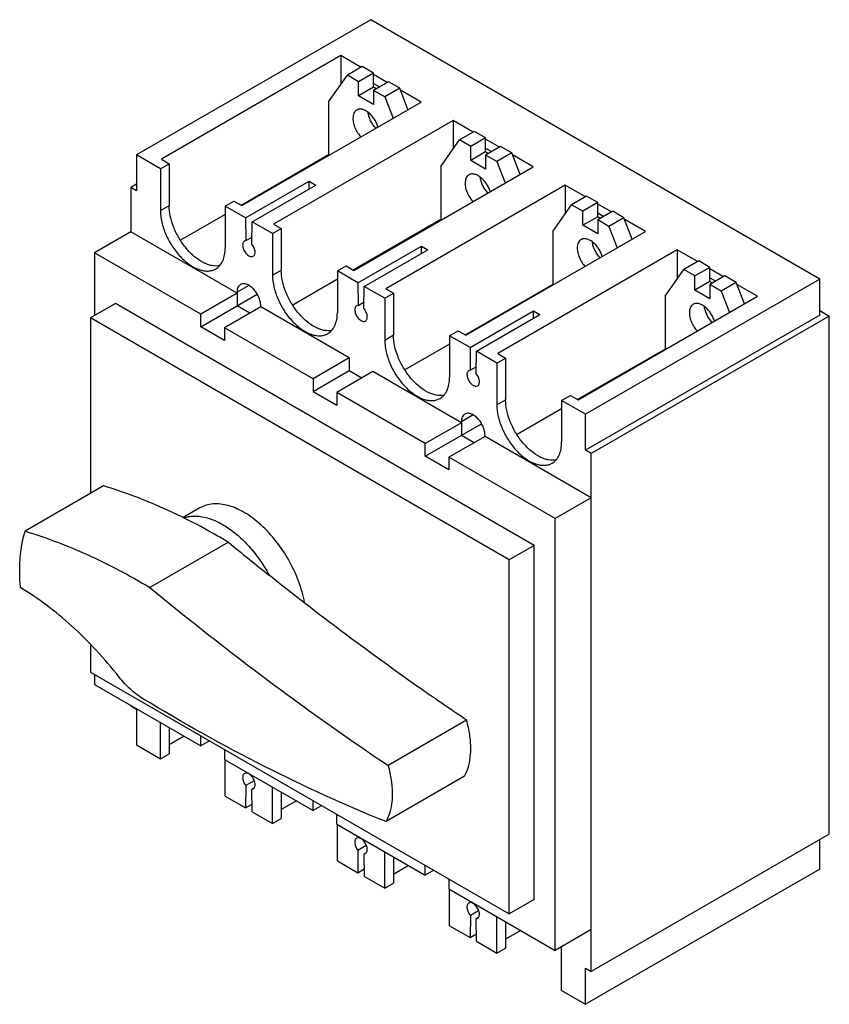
# Model space of a CAD drawing. Header units: millimetres. Extents: x 34 to 264, y 68 to 347.
import ezdxf

# ---------------------------------------------------------------- set-up
doc = ezdxf.new("R2010")
doc.units = ezdxf.units.MM
doc.header["$LTSCALE"] = 27.029415
doc.layers.get('0').update_dxf_attribs({"linetype": 'CONTINUOUS'})

msp = doc.modelspace()

# ---------------------------------------------------------------- linework, layer by layer
at = {"color": 7, "linetype": 'Continuous'}
for p, q in [((133.62, 347.5), (67.16, 309.12)), ((261.04, 273.93), (133.62, 347.5)), ((125.14, 337.29), (74.23, 307.9)), ((125.14, 337.29), (125.14, 329.12)), ((130.87, 333.98), (125.14, 337.29)), ((131.22, 334.19), (126.98, 331.74)), ((134.4, 332.35), (131.22, 334.19)), ((121.67, 324.19), (126.98, 331.74)), ((130.16, 329.9), (126.98, 331.74)), ((134.4, 332.35), (130.16, 329.9)), ((130.16, 325.9), (130.16, 329.9)), ((134.4, 328.35), (134.4, 332.35)), ((138.29, 329.7), (134.4, 331.94)), ((138.64, 329.9), (134.4, 327.45)), ((141.83, 328.06), (138.64, 329.9)), ((134.4, 328.35), (130.16, 325.9)), ((134.4, 329.41), (136.1, 328.43)), ((135.18, 327.9), (134.4, 328.35)), ((134.4, 327.45), (134.4, 323.45)), ((137.58, 325.61), (134.4, 327.45)), ((141.83, 328.06), (137.58, 325.61)), ((144.18, 321.99), (141.83, 328.06)), ((147.91, 324.14), (142.03, 327.54)), ((97, 294.75), (147.91, 324.14)), ((121.67, 324.19), (121.67, 309)), ((134.4, 323.45), (130.16, 325.9)), ((137.58, 325.61), (139.94, 319.54)), ((156.96, 318.92), (106.05, 289.52)), ((156.96, 318.92), (156.96, 310.75)), ((162.69, 315.61), (156.96, 318.92)), ((163.04, 315.82), (158.8, 313.37)), ((166.22, 313.98), (163.04, 315.82)), ((153.49, 305.82), (158.8, 313.37)), ((161.98, 311.53), (158.8, 313.37)), ((166.22, 313.98), (161.98, 311.53)), ((166.22, 309.98), (166.22, 313.98)), ((170.11, 311.33), (166.22, 313.57)), ((161.98, 307.53), (161.98, 311.53)), ((170.46, 311.53), (166.22, 309.08)), ((166.22, 311.04), (167.92, 310.06)), ((173.65, 309.69), (170.46, 311.53)), ((67.16, 309.12), (67.16, 298.91)), ((73.94, 305.2), (67.16, 309.12)), ((74.23, 307.9), (76.42, 306.63)), ((121.67, 309.16), (96.85, 294.83)), ((166.22, 309.98), (161.98, 307.53)), ((166.22, 305.08), (161.98, 307.53)), ((167, 309.53), (166.22, 309.98)), ((166.22, 309.08), (166.22, 305.08)), ((169.4, 307.24), (166.22, 309.08)), ((173.65, 309.69), (169.4, 307.24)), ((176, 303.62), (173.65, 309.69)), ((179.73, 305.77), (173.85, 309.17)), ((73.94, 305.2), (76.42, 306.63)), ((73.94, 305.2), (73.94, 293.36)), ((76.42, 306.63), (76.42, 294.79)), ((128.82, 276.38), (179.73, 305.77)), ((153.49, 305.82), (153.49, 290.63)), ((169.4, 307.24), (171.76, 301.17)), ((67.16, 300.79), (65.53, 299.85)), ((65.53, 299.85), (65.53, 287.32)), ((67.16, 298.91), (65.53, 299.85)), ((98.11, 291.25), (116.14, 301.66)), ((99.99, 290.17), (118.02, 300.58)), ((116.17, 299.51), (116.14, 301.66)), ((116.14, 301.66), (118.02, 300.58)), ((188.78, 300.55), (137.87, 271.15)), ((188.78, 300.55), (188.78, 292.38)), ((194.51, 297.24), (188.78, 300.55)), ((194.86, 297.44), (190.62, 295)), ((198.04, 295.61), (194.86, 297.44)), ((73.94, 293.36), (76.42, 294.79)), ((92.33, 294.59), (94.8, 296.02)), ((92.33, 294.59), (92.33, 282.75)), ((98.11, 291.25), (92.33, 294.59)), ((94.8, 296.02), (97, 294.75)), ((185.31, 287.45), (190.62, 295)), ((193.8, 293.16), (190.62, 295)), ((198.04, 295.61), (193.8, 293.16)), ((198.04, 291.61), (198.04, 295.61)), ((201.93, 292.95), (198.04, 295.2)), ((92.33, 292.22), (79.68, 284.91)), ((98.11, 291.25), (98.19, 284.82)), ((153.49, 290.79), (128.67, 276.46)), ((193.8, 289.16), (193.8, 293.16)), ((198.04, 291.61), (193.8, 289.16)), ((202.28, 293.16), (198.04, 290.71)), ((198.04, 292.67), (199.74, 291.69)), ((198.82, 291.16), (198.04, 291.61)), ((198.04, 290.71), (198.04, 286.71)), ((201.22, 288.87), (198.04, 290.71)), ((205.47, 291.32), (201.22, 288.87)), ((205.47, 291.32), (202.28, 293.16)), ((207.82, 285.25), (205.47, 291.32)), ((211.55, 287.4), (205.67, 290.8)), ((99.9, 283.83), (99.99, 290.17)), ((105.76, 286.83), (99.99, 290.17)), ((105.76, 286.83), (108.24, 288.26)), ((106.05, 289.52), (108.24, 288.26)), ((108.24, 288.26), (108.24, 276.42)), ((198.04, 286.71), (193.8, 289.16)), ((201.22, 288.87), (203.58, 282.8)), ((65.53, 287.32), (55.28, 281.4)), ((95.69, 269.91), (65.53, 287.32)), ((98.19, 284.82), (99.93, 285.83)), ((105.76, 286.83), (105.76, 274.99)), ((160.64, 258.01), (211.55, 287.4)), ((185.31, 287.45), (185.31, 272.26)), ((98.19, 284.82), (97.8, 284.71)), ((129.96, 272.86), (148, 283.27)), ((131.77, 271.81), (149.8, 282.23)), ((148.02, 281.2), (148, 283.27)), ((148, 283.27), (149.8, 282.23)), ((220.6, 282.18), (169.69, 252.78)), ((220.6, 282.18), (220.6, 274.01)), ((226.33, 278.87), (220.6, 282.18)), ((55.28, 281.4), (55.28, 263.52)), ((85.43, 263.99), (55.28, 281.4)), ((99.9, 280.26), (100.3, 280.38)), ((124.15, 276.22), (126.62, 277.65)), ((126.62, 277.65), (128.82, 276.38)), ((217.13, 269.08), (222.44, 276.62)), ((226.68, 279.07), (222.44, 276.62)), ((225.62, 274.79), (222.44, 276.62)), ((229.86, 277.24), (225.62, 274.79)), ((229.86, 277.24), (226.68, 279.07)), ((229.86, 273.24), (229.86, 277.24)), ((233.75, 274.58), (229.86, 276.83)), ((105.76, 274.99), (108.24, 276.42)), ((124.15, 273.85), (111.5, 266.54)), ((124.15, 276.22), (124.15, 264.38)), ((129.96, 272.86), (124.15, 276.22)), ((261.04, 273.93), (194.58, 235.56)), ((225.62, 270.79), (225.62, 274.79)), ((234.1, 274.79), (229.86, 272.34)), ((229.86, 274.3), (231.56, 273.32)), ((237.29, 272.95), (234.1, 274.79)), ((261.04, 263.72), (261.04, 273.93)), ((99.01, 272.11), (95.69, 270.19)), ((129.96, 272.86), (130.04, 266.45)), ((131.69, 265.5), (131.77, 271.81)), ((137.58, 268.46), (131.77, 271.81)), ((137.87, 271.15), (140.06, 269.89)), ((185.31, 272.42), (160.49, 258.09)), ((229.86, 273.24), (225.62, 270.79)), ((230.64, 272.79), (229.86, 273.24)), ((229.86, 272.34), (229.86, 268.34)), ((233.04, 270.5), (229.86, 272.34)), ((237.29, 272.95), (233.04, 270.5)), ((239.64, 266.88), (237.29, 272.95)), ((243.37, 269.03), (237.49, 272.42)), ((95.69, 269.91), (85.43, 263.99)), ((85.43, 260.4), (101.38, 269.6)), ((95.69, 270.19), (95.69, 266.32)), ((137.58, 268.46), (140.06, 269.89)), ((137.58, 268.46), (137.58, 256.62)), ((140.06, 269.89), (140.06, 258.05)), ((192.46, 239.64), (243.37, 269.03)), ((217.13, 269.08), (217.13, 253.89)), ((229.86, 268.34), (225.62, 270.79)), ((233.04, 270.5), (235.4, 264.43)), ((61.22, 266.95), (54.14, 262.87)), ((180.01, 198.36), (61.22, 266.95)), ((102.4, 266.03), (92.15, 260.11)), ((99.29, 264.23), (95.69, 266.32)), ((102.4, 266.03), (102.4, 266.32)), ((127.51, 251.53), (102.4, 266.03)), ((130.04, 266.45), (129.62, 266.34)), ((130.04, 266.45), (131.72, 267.42)), ((54.14, 262.87), (54.14, 213.13)), ((172.94, 194.28), (54.14, 262.87)), ((85.43, 260.4), (85.43, 263.99)), ((161.79, 254.49), (179.82, 264.9)), ((163.59, 253.45), (181.62, 263.86)), ((179.84, 262.83), (179.82, 264.9)), ((179.82, 264.9), (181.62, 263.86)), ((261.04, 263.72), (194.58, 225.35)), ((263.73, 263.4), (196.2, 224.41)), ((261.04, 264.95), (263.73, 263.4)), ((263.73, 116.43), (263.73, 263.4)), ((92.15, 256.52), (85.43, 260.4)), ((92.15, 260.11), (92.15, 256.52)), ((117.26, 245.61), (92.15, 260.11)), ((131.69, 261.89), (132.12, 262.01)), ((137.58, 256.62), (140.06, 258.05)), ((155.97, 257.85), (158.44, 259.27)), ((155.97, 257.85), (155.97, 246.01)), ((161.79, 254.49), (155.97, 257.85)), ((158.44, 259.27), (160.64, 258.01)), ((155.97, 255.48), (143.32, 248.17)), ((161.79, 254.49), (161.86, 248.08)), ((127.51, 251.53), (117.26, 245.61)), ((127.51, 251.53), (127.51, 247.94)), ((163.51, 247.14), (163.59, 253.45)), ((169.4, 250.09), (163.59, 253.45)), ((169.4, 250.09), (171.88, 251.52)), ((169.69, 252.78), (171.88, 251.52)), ((171.88, 251.52), (171.88, 239.68)), ((217.13, 254.05), (192.31, 239.72)), ((161.86, 248.08), (163.53, 249.05)), ((169.4, 250.09), (169.4, 238.25)), ((117.26, 242.02), (127.51, 247.94)), ((134.23, 247.66), (123.98, 241.74)), ((127.51, 247.94), (131.12, 245.86)), ((159.33, 233.17), (134.23, 247.66)), ((161.86, 248.08), (161.44, 247.97)), ((117.26, 245.61), (117.26, 242.02)), ((163.51, 243.52), (163.94, 243.64)), ((117.26, 242.02), (123.98, 238.14)), ((123.98, 241.74), (123.98, 238.14)), ((149.07, 227.25), (123.98, 241.74)), ((187.79, 239.47), (190.26, 240.9)), ((190.26, 240.9), (192.46, 239.64)), ((169.4, 238.25), (171.88, 239.68)), ((187.79, 239.47), (187.79, 227.64)), ((194.58, 235.56), (187.79, 239.47)), ((162.65, 235.37), (159.33, 233.45)), ((187.79, 237.11), (175.14, 229.8)), ((194.58, 225.35), (194.58, 235.56)), ((159.33, 233.17), (149.07, 227.25)), ((149.07, 223.65), (165.02, 232.86)), ((159.33, 233.45), (159.33, 229.57)), ((166.04, 229.29), (155.79, 223.37)), ((162.93, 227.49), (159.33, 229.57)), ((166.04, 229.29), (166.04, 229.57)), ((196.2, 211.88), (166.04, 229.29)), ((149.07, 223.65), (149.07, 227.25)), ((155.79, 219.78), (149.07, 223.65)), ((196.2, 224.41), (194.58, 225.35)), ((196.2, 77.44), (196.2, 224.41)), ((155.79, 223.37), (155.79, 219.78)), ((185.95, 205.96), (155.79, 223.37)), ((57.82, 215.25), (35.54, 202.39)), ((196.2, 211.88), (185.95, 205.96)), ((85.15, 208.97), (80.43, 206.24)), ((185.95, 83.48), (185.95, 205.96)), ((93.22, 199.27), (70.95, 186.41)), ((180.01, 198.36), (172.94, 194.28)), ((180.01, 97.93), (180.01, 198.36)), ((172.94, 93.85), (172.94, 194.28)), ((54.14, 170), (54.14, 162.44)), ((54.14, 162.44), (172.94, 93.85)), ((55.28, 161.78), (55.28, 158.92)), ((55.28, 158.92), (85.43, 141.51)), ((65.53, 153.01), (65.53, 152.88)), ((65.53, 152.88), (67.16, 151.94)), ((67.16, 151.94), (67.16, 141.74)), ((73.94, 137.82), (73.94, 148.15)), ((160.81, 148.79), (138.54, 135.93)), ((76.42, 146.72), (76.42, 139.25)), ((80.7, 144.25), (76.42, 141.78)), ((85.43, 141.51), (85.43, 144.37)), ((87.91, 142.94), (85.43, 141.51)), ((67.16, 141.74), (73.94, 137.82)), ((92.15, 140.49), (92.15, 137.64)), ((73.94, 137.82), (76.42, 139.25)), ((92.15, 137.64), (117.26, 123.14)), ((92.33, 127.2), (92.33, 137.53)), ((98.18, 133.77), (97.8, 133.66)), ((100.52, 131.57), (98.18, 130.21)), ((160.23, 132.85), (137.96, 119.99)), ((98.18, 130.21), (98.1, 123.87)), ((99.91, 129.21), (100.58, 129.59)), ((99.91, 129.21), (100.3, 129.33)), ((99.99, 122.78), (99.91, 129.21)), ((105.76, 119.45), (105.76, 129.78)), ((92.33, 127.2), (98.1, 123.87)), ((108.24, 128.35), (108.24, 120.88)), ((112.52, 125.88), (108.24, 123.41)), ((117.26, 123.14), (117.26, 126)), ((98.1, 123.87), (99.96, 124.95)), ((119.74, 124.57), (117.26, 123.14)), ((99.99, 122.78), (105.76, 119.45)), ((105.76, 119.45), (108.24, 120.88)), ((123.98, 119.26), (123.98, 122.12)), ((123.98, 119.26), (149.07, 104.77)), ((124.15, 108.83), (124.15, 119.16)), ((130, 115.4), (129.62, 115.28)), ((263.73, 116.43), (196.2, 77.44)), ((261.04, 106.55), (261.04, 114.88)), ((130, 111.85), (129.91, 105.5)), ((132.34, 113.2), (130, 111.85)), ((131.74, 110.84), (132.4, 111.22)), ((131.74, 110.84), (132.12, 110.95)), ((131.81, 104.41), (131.74, 110.84)), ((137.58, 101.08), (137.58, 111.41)), ((140.06, 109.98), (140.06, 102.51)), ((124.15, 108.83), (129.91, 105.5)), ((129.91, 105.5), (131.79, 106.59)), ((144.34, 107.51), (140.06, 105.04)), ((149.07, 104.77), (149.07, 107.63)), ((151.55, 106.2), (149.07, 104.77)), ((261.04, 106.55), (194.58, 68.17)), ((131.81, 104.41), (137.58, 101.08)), ((155.79, 103.75), (155.79, 100.89)), ((137.58, 101.08), (140.06, 102.51)), ((155.79, 100.89), (185.95, 83.48)), ((155.97, 90.46), (155.97, 100.79)), ((180.01, 97.93), (172.94, 93.85)), ((161.82, 97.03), (161.44, 96.91)), ((161.89, 93.39), (161.81, 87.09)), ((164.19, 94.72), (161.89, 93.39)), ((163.55, 92.47), (164.22, 92.85)), ((163.55, 92.47), (163.94, 92.58)), ((163.63, 86.04), (163.55, 92.47)), ((169.4, 82.71), (169.4, 93.03)), ((155.97, 90.46), (161.81, 87.09)), ((171.88, 91.61), (171.88, 84.13)), ((196.2, 89.4), (185.95, 83.48)), ((161.81, 87.09), (163.6, 88.13)), ((176.16, 89.14), (171.88, 86.67)), ((163.63, 86.04), (169.4, 82.71)), ((169.4, 82.71), (171.88, 84.13)), ((187.79, 72.09), (187.79, 83.93)), ((194.58, 78.38), (196.2, 77.44)), ((194.58, 68.17), (194.58, 78.38)), ((187.79, 72.09), (194.58, 68.17))]:
    msp.add_line(p, q, dxfattribs=at)
for centre, radius, start, end in [((678.15, 909.33), 919.97, 230.51962, 231.44772), ((175.14, 83.93), 12.64, 0.0151, 2.3247)]:
    msp.add_arc(centre, radius, start, end, dxfattribs=at)
for points, knots in [([(129.65, 321.87), (129.57, 321.82), (129.4, 321.71), (129.11, 321.42), (128.81, 320.94), (128.61, 320.24), (128.57, 319.74), (128.57, 319.47)], [0, 0, 0, 0, 0.108161, 0.218361, 0.451366, 0.710409, 1, 1, 1, 1]), ([(135.68, 317.07), (135.56, 317.47), (135.25, 318.25), (134.63, 319.35), (133.87, 320.33), (133.02, 321.14), (132.13, 321.74), (131.36, 322.04), (130.77, 322.13), (130.37, 322.12), (129.99, 322.04), (129.76, 321.93), (129.65, 321.87)], [0, 0, 0, 0, 0.145832, 0.294827, 0.441165, 0.579347, 0.704953, 0.815557, 0.865461, 0.912259, 0.956748, 1, 1, 1, 1]), ([(128.57, 319.47), (128.57, 319.03), (128.69, 318.1), (129.15, 316.73), (129.85, 315.41), (130.47, 314.61), (130.81, 314.24)], [0, 0, 0, 0, 0.228896, 0.48062, 0.742492, 1, 1, 1, 1]), ([(135.05, 316.69), (134.76, 317), (134.22, 317.69), (133.57, 318.81), (133.1, 319.99), (132.91, 320.8), (132.86, 321.2)], [0, 0, 0, 0, 0.252384, 0.510176, 0.762709, 1, 1, 1, 1]), ([(161.47, 303.5), (161.39, 303.45), (161.22, 303.34), (160.93, 303.04), (160.63, 302.57), (160.43, 301.87), (160.39, 301.36), (160.39, 301.1)], [0, 0, 0, 0, 0.108161, 0.218361, 0.451366, 0.710409, 1, 1, 1, 1]), ([(167.5, 298.7), (167.38, 299.09), (167.07, 299.88), (166.45, 300.97), (165.69, 301.96), (164.84, 302.77), (163.95, 303.37), (163.18, 303.67), (162.59, 303.75), (162.19, 303.75), (161.81, 303.67), (161.58, 303.56), (161.47, 303.5)], [0, 0, 0, 0, 0.145832, 0.294827, 0.441165, 0.579347, 0.704953, 0.815557, 0.865461, 0.912259, 0.956748, 1, 1, 1, 1]), ([(166.87, 298.32), (166.58, 298.63), (166.04, 299.32), (165.39, 300.44), (164.92, 301.62), (164.73, 302.43), (164.68, 302.83)], [0, 0, 0, 0, 0.252384, 0.510176, 0.762709, 1, 1, 1, 1]), ([(160.39, 301.1), (160.39, 300.66), (160.51, 299.73), (160.97, 298.36), (161.67, 297.04), (162.29, 296.24), (162.63, 295.87)], [0, 0, 0, 0, 0.228896, 0.48062, 0.742492, 1, 1, 1, 1]), ([(73.94, 293.36), (73.94, 292.25), (74.25, 289.91), (75.41, 286.48), (77.2, 283.18), (79.47, 280.27), (82.04, 278), (84.37, 276.72), (86.19, 276.24), (87.44, 276.15), (88.61, 276.32), (89.32, 276.61), (89.64, 276.8)], [0, 0, 0, 0, 0.12869, 0.270274, 0.417427, 0.561773, 0.695445, 0.812712, 0.864675, 0.91251, 0.957141, 1, 1, 1, 1]), ([(90.76, 277.72), (90.04, 277.57), (88.84, 277.61), (87.29, 278.04), (85.59, 278.8), (83.48, 280.26), (81.19, 282.58), (79.21, 285.39), (77.67, 288.48), (76.68, 291.64), (76.42, 293.77), (76.42, 294.79)], [0, 0, 0, 0, 0.090909, 0.141894, 0.196956, 0.318752, 0.453516, 0.595699, 0.738573, 0.87529, 1, 1, 1, 1]), ([(193.29, 285.13), (193.21, 285.08), (193.04, 284.97), (192.75, 284.67), (192.45, 284.19), (192.25, 283.5), (192.21, 282.99), (192.21, 282.73)], [0, 0, 0, 0, 0.108161, 0.218361, 0.451366, 0.710409, 1, 1, 1, 1]), ([(199.32, 280.33), (199.2, 280.72), (198.89, 281.51), (198.27, 282.6), (197.51, 283.59), (196.66, 284.4), (195.77, 285), (195, 285.3), (194.41, 285.38), (194.01, 285.38), (193.63, 285.29), (193.4, 285.19), (193.29, 285.13)], [0, 0, 0, 0, 0.145832, 0.294827, 0.441165, 0.579347, 0.704953, 0.815557, 0.865461, 0.912259, 0.956748, 1, 1, 1, 1]), ([(89.64, 276.8), (90.06, 277.04), (90.87, 277.72), (91.72, 279.12), (92.23, 280.84), (92.33, 282.09), (92.33, 282.75)], [0, 0, 0, 0, 0.217774, 0.450933, 0.710229, 1, 1, 1, 1]), ([(97.8, 284.71), (97.71, 284.66), (97.56, 284.53), (97.4, 284.26), (97.3, 283.93), (97.28, 283.69), (97.28, 283.56)], [0, 0, 0, 0, 0.21779, 0.450901, 0.710307, 1, 1, 1, 1]), ([(97.28, 283.56), (97.28, 283.17), (97.47, 282.36), (97.98, 281.46), (98.55, 280.85), (99.1, 280.43), (99.6, 280.24), (99.9, 280.26)], [0, 0, 0, 0, 0.257349, 0.539372, 0.674811, 0.798802, 1, 1, 1, 1]), ([(100.81, 281.52), (100.81, 281.92), (100.61, 282.76), (100.18, 283.49), (99.9, 283.83)], [0, 0, 0, 0, 0.477604, 1, 1, 1, 1]), ([(192.21, 282.73), (192.21, 282.28), (192.33, 281.35), (192.79, 279.99), (193.49, 278.67), (194.11, 277.86), (194.45, 277.5)], [0, 0, 0, 0, 0.228896, 0.48062, 0.742492, 1, 1, 1, 1]), ([(198.69, 279.95), (198.4, 280.26), (197.86, 280.94), (197.21, 282.07), (196.74, 283.25), (196.55, 284.06), (196.5, 284.46)], [0, 0, 0, 0, 0.252384, 0.510176, 0.762709, 1, 1, 1, 1]), ([(100.3, 280.38), (100.38, 280.43), (100.53, 280.56), (100.7, 280.82), (100.79, 281.16), (100.81, 281.4), (100.81, 281.52)], [0, 0, 0, 0, 0.21779, 0.450901, 0.710307, 1, 1, 1, 1]), ([(105.76, 274.99), (105.76, 273.88), (106.07, 271.54), (107.23, 268.11), (109.02, 264.81), (111.29, 261.9), (113.86, 259.62), (116.19, 258.35), (118.01, 257.87), (119.26, 257.78), (120.43, 257.95), (121.14, 258.24), (121.46, 258.43)], [0, 0, 0, 0, 0.12869, 0.270274, 0.417427, 0.561773, 0.695445, 0.812712, 0.864675, 0.91251, 0.957141, 1, 1, 1, 1]), ([(122.58, 259.35), (121.86, 259.2), (120.66, 259.24), (119.11, 259.67), (117.41, 260.43), (115.3, 261.89), (113.01, 264.21), (111.03, 267.02), (109.49, 270.11), (108.5, 273.27), (108.24, 275.4), (108.24, 276.42)], [0, 0, 0, 0, 0.090909, 0.141894, 0.196956, 0.318752, 0.453516, 0.595699, 0.738573, 0.87529, 1, 1, 1, 1]), ([(96.67, 272.37), (96.51, 272.28), (96.22, 272.03), (95.91, 271.52), (95.72, 270.89), (95.69, 270.43), (95.69, 270.19)], [0, 0, 0, 0, 0.217765, 0.450905, 0.710382, 1, 1, 1, 1]), ([(102.4, 266.32), (102.4, 266.72), (102.29, 267.58), (101.87, 268.83), (101.21, 270.04), (100.38, 271.1), (99.44, 271.93), (98.46, 272.47), (97.5, 272.66), (96.91, 272.51), (96.67, 272.37)], [0, 0, 0, 0, 0.128836, 0.270589, 0.417908, 0.56241, 0.696224, 0.813606, 0.913068, 1, 1, 1, 1]), ([(129.62, 266.34), (129.53, 266.29), (129.38, 266.16), (129.21, 265.89), (129.12, 265.56), (129.1, 265.32), (129.1, 265.19)], [0, 0, 0, 0, 0.217777, 0.450894, 0.710321, 1, 1, 1, 1]), ([(132.63, 263.15), (132.63, 263.56), (132.42, 264.42), (131.98, 265.16), (131.69, 265.5)], [0, 0, 0, 0, 0.478111, 1, 1, 1, 1]), ([(225.11, 266.76), (225.03, 266.71), (224.86, 266.59), (224.57, 266.3), (224.27, 265.82), (224.07, 265.13), (224.03, 264.62), (224.03, 264.36)], [0, 0, 0, 0, 0.108161, 0.218361, 0.451366, 0.710409, 1, 1, 1, 1]), ([(231.14, 261.96), (231.02, 262.35), (230.71, 263.14), (230.09, 264.23), (229.33, 265.22), (228.48, 266.03), (227.59, 266.62), (226.82, 266.93), (226.23, 267.01), (225.83, 267), (225.45, 266.92), (225.22, 266.82), (225.11, 266.76)], [0, 0, 0, 0, 0.145832, 0.294827, 0.441165, 0.579347, 0.704953, 0.815557, 0.865461, 0.912259, 0.956748, 1, 1, 1, 1]), ([(230.51, 261.58), (230.22, 261.89), (229.68, 262.57), (229.03, 263.7), (228.56, 264.88), (228.37, 265.69), (228.32, 266.09)], [0, 0, 0, 0, 0.252384, 0.510176, 0.762709, 1, 1, 1, 1]), ([(121.46, 258.43), (121.88, 258.67), (122.69, 259.35), (123.54, 260.74), (124.05, 262.47), (124.15, 263.72), (124.15, 264.38)], [0, 0, 0, 0, 0.217774, 0.450933, 0.710229, 1, 1, 1, 1]), ([(129.1, 265.19), (129.1, 264.81), (129.29, 264), (129.79, 263.11), (130.35, 262.5), (130.89, 262.07), (131.39, 261.88), (131.69, 261.89)], [0, 0, 0, 0, 0.256335, 0.537492, 0.672905, 0.797253, 1, 1, 1, 1]), ([(132.12, 262.01), (132.2, 262.06), (132.35, 262.19), (132.52, 262.45), (132.61, 262.78), (132.63, 263.03), (132.63, 263.15)], [0, 0, 0, 0, 0.217777, 0.450894, 0.710321, 1, 1, 1, 1]), ([(224.03, 264.36), (224.03, 263.91), (224.15, 262.98), (224.61, 261.62), (225.31, 260.29), (225.93, 259.49), (226.27, 259.13)], [0, 0, 0, 0, 0.228896, 0.48062, 0.742492, 1, 1, 1, 1]), ([(154.4, 240.98), (153.68, 240.83), (152.48, 240.87), (150.93, 241.3), (149.23, 242.06), (147.12, 243.52), (144.83, 245.84), (142.85, 248.65), (141.31, 251.74), (140.32, 254.9), (140.06, 257.03), (140.06, 258.05)], [0, 0, 0, 0, 0.090909, 0.141894, 0.196956, 0.318752, 0.453516, 0.595699, 0.738573, 0.87529, 1, 1, 1, 1]), ([(137.58, 256.62), (137.58, 255.51), (137.89, 253.17), (139.05, 249.74), (140.84, 246.44), (143.11, 243.53), (145.68, 241.25), (148.01, 239.98), (149.83, 239.5), (151.08, 239.41), (152.25, 239.58), (152.96, 239.87), (153.28, 240.05)], [0, 0, 0, 0, 0.12869, 0.270274, 0.417427, 0.561773, 0.695445, 0.812712, 0.864675, 0.91251, 0.957141, 1, 1, 1, 1]), ([(153.28, 240.05), (153.7, 240.3), (154.51, 240.98), (155.36, 242.37), (155.87, 244.09), (155.97, 245.35), (155.97, 246.01)], [0, 0, 0, 0, 0.217774, 0.450933, 0.710229, 1, 1, 1, 1]), ([(161.44, 247.97), (161.35, 247.92), (161.2, 247.79), (161.03, 247.52), (160.94, 247.19), (160.92, 246.95), (160.92, 246.82)], [0, 0, 0, 0, 0.217776, 0.450893, 0.710322, 1, 1, 1, 1]), ([(160.92, 246.82), (160.92, 246.44), (161.11, 245.63), (161.61, 244.74), (162.16, 244.13), (162.71, 243.7), (163.2, 243.51), (163.51, 243.52)], [0, 0, 0, 0, 0.256228, 0.537293, 0.672702, 0.797087, 1, 1, 1, 1]), ([(164.45, 244.78), (164.45, 245.19), (164.24, 246.05), (163.8, 246.79), (163.51, 247.14)], [0, 0, 0, 0, 0.478167, 1, 1, 1, 1]), ([(163.94, 243.64), (164.02, 243.68), (164.17, 243.81), (164.34, 244.08), (164.43, 244.41), (164.45, 244.65), (164.45, 244.78)], [0, 0, 0, 0, 0.217776, 0.450893, 0.710322, 1, 1, 1, 1]), ([(169.4, 238.25), (169.4, 237.14), (169.71, 234.8), (170.87, 231.37), (172.66, 228.07), (174.93, 225.16), (177.5, 222.88), (179.83, 221.61), (181.65, 221.13), (182.9, 221.03), (184.07, 221.21), (184.78, 221.5), (185.1, 221.68)], [0, 0, 0, 0, 0.12869, 0.270274, 0.417427, 0.561773, 0.695445, 0.812712, 0.864675, 0.91251, 0.957141, 1, 1, 1, 1]), ([(186.22, 222.61), (185.5, 222.46), (184.3, 222.49), (182.75, 222.93), (181.05, 223.69), (178.94, 225.14), (176.65, 227.47), (174.67, 230.28), (173.13, 233.37), (172.14, 236.53), (171.88, 238.66), (171.88, 239.68)], [0, 0, 0, 0, 0.090909, 0.141894, 0.196956, 0.318752, 0.453516, 0.595699, 0.738573, 0.87529, 1, 1, 1, 1]), ([(160.31, 235.63), (160.15, 235.54), (159.86, 235.29), (159.55, 234.78), (159.36, 234.15), (159.33, 233.69), (159.33, 233.45)], [0, 0, 0, 0, 0.217765, 0.450905, 0.710382, 1, 1, 1, 1]), ([(166.04, 229.57), (166.04, 229.98), (165.93, 230.83), (165.51, 232.09), (164.85, 233.3), (164.02, 234.36), (163.08, 235.19), (162.1, 235.73), (161.14, 235.92), (160.55, 235.76), (160.31, 235.63)], [0, 0, 0, 0, 0.128836, 0.270589, 0.417908, 0.56241, 0.696224, 0.813606, 0.913068, 1, 1, 1, 1]), ([(185.1, 221.68), (185.52, 221.93), (186.33, 222.61), (187.18, 224), (187.69, 225.72), (187.79, 226.98), (187.79, 227.64)], [0, 0, 0, 0, 0.217774, 0.450933, 0.710229, 1, 1, 1, 1]), ([(80.59, 206.16), (78.7, 207.1), (71.3, 210.59), (63.62, 213.5), (57.82, 215.25)], [0, 0, 0, 0, 0.258686, 1, 1, 1, 1]), ([(114.84, 182.17), (114.46, 184.22), (113.28, 188.34), (110.53, 194.21), (106.93, 199.62), (103.33, 203.52), (100.23, 206.09), (97.9, 207.65), (95.56, 208.86), (93.26, 209.69), (91.03, 210.13), (88.9, 210.18), (86.91, 209.81), (85.71, 209.29), (85.15, 208.97)], [0, 0, 0, 0, 0.139267, 0.285702, 0.432635, 0.573327, 0.639528, 0.702141, 0.760782, 0.815296, 0.86581, 0.912799, 0.957122, 1, 1, 1, 1]), ([(80.59, 206.16), (81.04, 206.32), (81.96, 206.55), (83.94, 206.75), (86.63, 206.45), (89.91, 205.28), (93.25, 203.37), (96.52, 200.78), (99.61, 197.6), (102.43, 193.95), (104.06, 191.27), (104.8, 189.89)], [0, 0, 0, 0, 0.044757, 0.091121, 0.190485, 0.30118, 0.423887, 0.557631, 0.700266, 0.848849, 1, 1, 1, 1]), ([(93.22, 199.27), (92.18, 199.89), (88.03, 202.31), (83.8, 204.58), (80.59, 206.16)], [0, 0, 0, 0, 0.254307, 1, 1, 1, 1]), ([(34.01, 191.4), (34.01, 193.33), (34.24, 197.05), (35.01, 200.69), (35.54, 202.39)], [0, 0, 0, 0, 0.520568, 1, 1, 1, 1]), ([(35.54, 202.39), (41.54, 200.59), (53.7, 195.94), (65.19, 189.85), (70.95, 186.41)], [0, 0, 0, 0, 0.48277, 1, 1, 1, 1]), ([(34.27, 186.37), (34.23, 186.8), (34.08, 188.47), (34.01, 190.15), (34.01, 191.4)], [0, 0, 0, 0, 0.255263, 1, 1, 1, 1]), ([(160.81, 148.79), (156.09, 151.96), (137, 165.08), (118.46, 179), (104.8, 189.89)], [0, 0, 0, 0, 0.245735, 1, 1, 1, 1]), ([(62.23, 161), (60.16, 163.63), (55.87, 168.66), (48.97, 175.5), (41.81, 181.46), (36.79, 184.86), (34.27, 186.37)], [0, 0, 0, 0, 0.265103, 0.52169, 0.767321, 1, 1, 1, 1]), ([(70.95, 186.41), (76.49, 181.85), (98.4, 164.22), (121.14, 147.61), (138.54, 135.93)], [0, 0, 0, 0, 0.255042, 1, 1, 1, 1]), ([(68.88, 154.95), (67.65, 155.7), (65.25, 157.55), (63.21, 159.77), (62.23, 161)], [0, 0, 0, 0, 0.478874, 1, 1, 1, 1]), ([(137.96, 119.99), (126.26, 124.69), (102.73, 135.44), (80.17, 148.07), (68.88, 154.95)], [0, 0, 0, 0, 0.488236, 1, 1, 1, 1]), ([(162, 140.73), (162, 142.04), (161.78, 144.77), (161.19, 147.43), (160.81, 148.79)], [0, 0, 0, 0, 0.481793, 1, 1, 1, 1]), ([(160.23, 132.85), (160.53, 133.39), (161.2, 134.87), (161.86, 137.52), (162, 139.63), (162, 140.73)], [0, 0, 0, 0, 0.226719, 0.594954, 1, 1, 1, 1]), ([(138.54, 135.93), (138.92, 134.57), (139.5, 131.91), (139.73, 129.18), (139.73, 127.87)], [0, 0, 0, 0, 0.518207, 1, 1, 1, 1]), ([(97.8, 133.66), (97.71, 133.61), (97.56, 133.48), (97.4, 133.21), (97.3, 132.88), (97.28, 132.64), (97.28, 132.51)], [0, 0, 0, 0, 0.217793, 0.450902, 0.710303, 1, 1, 1, 1]), ([(97.28, 132.51), (97.28, 132.11), (97.48, 131.28), (97.9, 130.55), (98.18, 130.21)], [0, 0, 0, 0, 0.477469, 1, 1, 1, 1]), ([(100.81, 130.47), (100.81, 130.86), (100.62, 131.68), (100.1, 132.58), (99.54, 133.19), (98.98, 133.61), (98.48, 133.79), (98.18, 133.77)], [0, 0, 0, 0, 0.257634, 0.539898, 0.675343, 0.799232, 1, 1, 1, 1]), ([(100.3, 129.33), (100.38, 129.37), (100.53, 129.5), (100.7, 129.77), (100.79, 130.1), (100.81, 130.34), (100.81, 130.47)], [0, 0, 0, 0, 0.217793, 0.450902, 0.710303, 1, 1, 1, 1]), ([(139.73, 127.87), (139.73, 127.13), (139.6, 124.43), (138.91, 121.71), (137.96, 119.99)], [0, 0, 0, 0, 0.275299, 1, 1, 1, 1]), ([(129.62, 115.28), (129.53, 115.24), (129.38, 115.11), (129.21, 114.84), (129.12, 114.51), (129.1, 114.27), (129.1, 114.14)], [0, 0, 0, 0, 0.217795, 0.450903, 0.710301, 1, 1, 1, 1]), ([(132.63, 112.1), (132.63, 112.49), (132.44, 113.31), (131.92, 114.21), (131.36, 114.82), (130.8, 115.24), (130.3, 115.42), (130, 115.4)], [0, 0, 0, 0, 0.257747, 0.540106, 0.675553, 0.799402, 1, 1, 1, 1]), ([(129.1, 114.14), (129.1, 113.74), (129.3, 112.91), (129.72, 112.18), (130, 111.85)], [0, 0, 0, 0, 0.477417, 1, 1, 1, 1]), ([(132.12, 110.95), (132.2, 111), (132.35, 111.13), (132.52, 111.4), (132.61, 111.73), (132.63, 111.97), (132.63, 112.1)], [0, 0, 0, 0, 0.217795, 0.450903, 0.710301, 1, 1, 1, 1]), ([(161.44, 96.91), (161.35, 96.87), (161.2, 96.74), (161.03, 96.47), (160.94, 96.14), (160.92, 95.9), (160.92, 95.77)], [0, 0, 0, 0, 0.217793, 0.450902, 0.710303, 1, 1, 1, 1]), ([(160.92, 95.77), (160.92, 95.35), (161.13, 94.49), (161.59, 93.73), (161.89, 93.39)], [0, 0, 0, 0, 0.478522, 1, 1, 1, 1]), ([(164.45, 93.73), (164.45, 94.12), (164.26, 94.94), (163.74, 95.84), (163.18, 96.45), (162.62, 96.87), (162.12, 97.05), (161.82, 97.03)], [0, 0, 0, 0, 0.257624, 0.539878, 0.675323, 0.799216, 1, 1, 1, 1]), ([(163.94, 92.58), (164.02, 92.63), (164.17, 92.76), (164.34, 93.03), (164.43, 93.36), (164.45, 93.6), (164.45, 93.73)], [0, 0, 0, 0, 0.217793, 0.450902, 0.710303, 1, 1, 1, 1])]:
    msp.add_open_spline(points, degree=3, knots=knots, dxfattribs=at)

doc.saveas('drawing.dxf')
